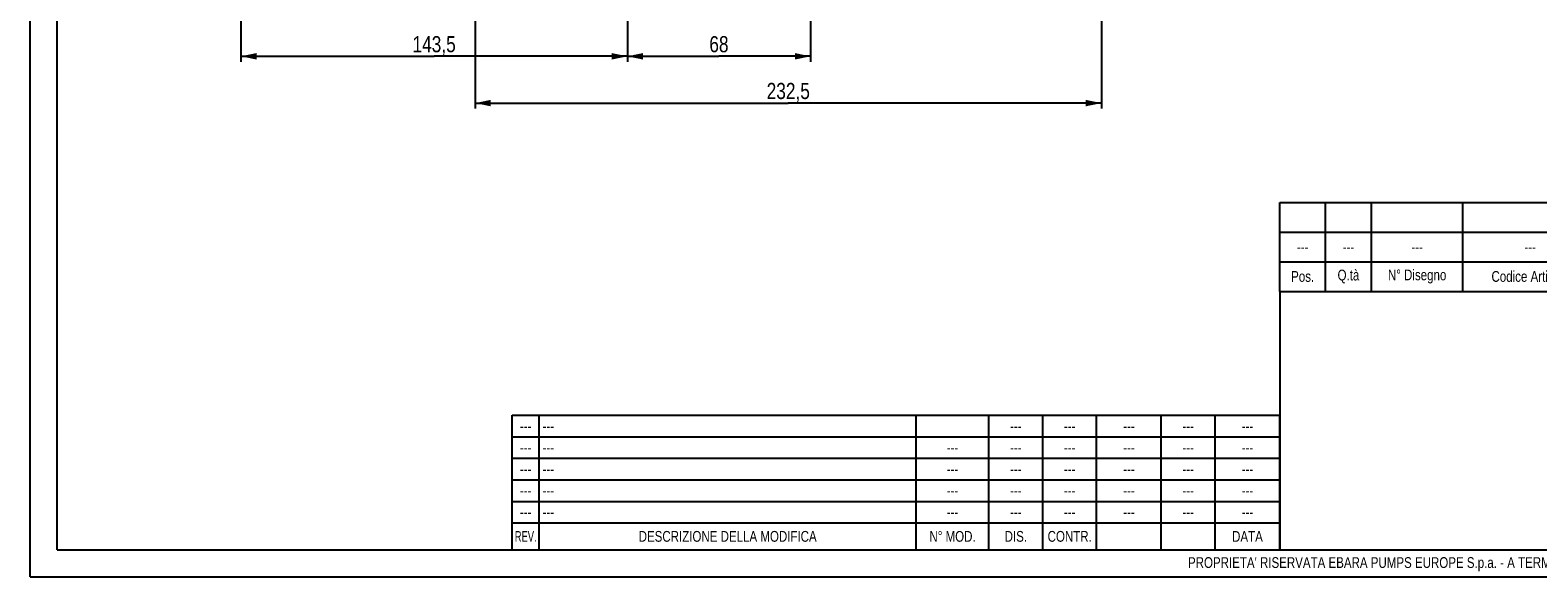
# Model space of a CAD drawing. Header units: millimetres. Extents: x 0 to 841, y 0 to 594.
# Tile 1 of 11: x 0 to 560, y 0 to 203. Entities that reach past the tile are written whole.
import ezdxf

# ---------------------------------------------------------------- set-up
doc = ezdxf.new("R2010")
doc.units = ezdxf.units.MM
doc.header["$LTSCALE"] = 46.2
doc.layers.get('0').update_dxf_attribs({"linetype": 'CONTINUOUS'})
doc.layers.add('QUOTE', color=7, linetype='CONTINUOUS')
doc.styles.get("Standard").update_dxf_attribs({"font": 'txt', "width": 0.8})
doc.styles.add('TEXTSTYLE_2', font='txt', dxfattribs={"width": 0.65})
doc.dimstyles.new('DIMSTYLE_1', dxfattribs={"dimtxt": 6, "dimasz": 5.8, "dimexe": 1, "dimexo": 2, "dimgap": 0.75, "dimtad": 1, "dimdec": 3, "dimtxsty": 'Standard', "dimblk": '_FILLED', "dimblk1": '_FILLED', "dimblk2": '_FILLED', "dimcen": 0.09, "dimadec": 3, "dimazin": 2, "dimtp": 0.5, "dimtm": 0.5, "dimtfac": 1, "dimtdec": 3, "dimtofl": 0, "dimtmove": 0, "dimatfit": 3, "dimldrblk": '_FILLED', "dimfxl": 0, "dimtolj": 1, "dimarcsym": 0})
doc.dimstyles.new('DIMSTYLE_3', dxfattribs={"dimtxt": 6, "dimasz": 5.8, "dimexe": 1, "dimexo": 2, "dimgap": 0.75, "dimtad": 1, "dimdec": 3, "dimtxsty": 'Standard', "dimblk": '_FILLED', "dimblk1": '_FILLED', "dimblk2": '_FILLED', "dimcen": 0.09, "dimadec": 3, "dimazin": 2, "dimtp": 0.3, "dimtm": 0.3, "dimtfac": 1, "dimtdec": 3, "dimtofl": 0, "dimtmove": 0, "dimatfit": 3, "dimldrblk": '_FILLED', "dimfxl": 0, "dimtolj": 1, "dimarcsym": 0})

# ---------------------------------------------------------------- blocks, each defined once
blk = doc.blocks.new('_FILLED')
at = {"color": 0, "linetype": 'ByBlock'}
blk.add_solid([(0, 0), (-1, 0.207), (-1, -0.207)], dxfattribs=at)
blk = doc.blocks.new('*D10')
at = {"layer": 'QUOTE', "color": 2, "linetype": 'Continuous'}
for p, q in [((78.25, 331.09), (78.25, 191.26)), ((221.75, 238.59), (221.75, 191.26)), ((78.25, 193.26), (150, 193.26)), ((221.75, 193.26), (150, 193.26))]:
    blk.add_line(p, q, dxfattribs=at)
at = {"layer": 'QUOTE', "color": 2, "linetype": 'Continuous', "xscale": 5.8, "yscale": 5.8, "zscale": 5.8, "rotation": 180}
blk.add_blockref('_FILLED', (78.25, 193.26), dxfattribs=at)
at = {"layer": 'QUOTE', "color": 2, "linetype": 'Continuous', "xscale": 5.8, "yscale": 5.8, "zscale": 5.8}
blk.add_blockref('_FILLED', (221.75, 193.26), dxfattribs=at)
at = {"layer": 'QUOTE', "color": 2, "linetype": 'Continuous', "insert": (150, 200.76), "char_height": 6, "width": 26.25, "attachment_point": 2, "line_spacing_factor": 0.9}
blk.add_mtext('143,5', dxfattribs=at)
blk = doc.blocks.new('*D11')
at = {"layer": 'QUOTE', "color": 2, "linetype": 'Continuous'}
for p, q in [((221.75, 238.59), (221.75, 191.26)), ((289.75, 238.59), (289.75, 191.26)), ((221.75, 193.26), (255.75, 193.26)), ((289.75, 193.26), (255.75, 193.26))]:
    blk.add_line(p, q, dxfattribs=at)
at = {"layer": 'QUOTE', "color": 2, "linetype": 'Continuous', "xscale": 5.8, "yscale": 5.8, "zscale": 5.8, "rotation": 180}
blk.add_blockref('_FILLED', (221.75, 193.26), dxfattribs=at)
at = {"layer": 'QUOTE', "color": 2, "linetype": 'Continuous', "xscale": 5.8, "yscale": 5.8, "zscale": 5.8}
blk.add_blockref('_FILLED', (289.75, 193.26), dxfattribs=at)
at = {"layer": 'QUOTE', "color": 2, "linetype": 'Continuous', "insert": (255.75, 200.76), "char_height": 6, "width": 13.2, "attachment_point": 2, "line_spacing_factor": 0.9}
blk.add_mtext('68', dxfattribs=at)
blk = doc.blocks.new('*D12')
at = {"layer": 'QUOTE', "color": 2, "linetype": 'Continuous'}
for p, q in [((165.25, 249.48), (165.25, 173.89)), ((397.75, 233.59), (397.75, 173.89)), ((165.25, 175.89), (281.5, 175.89)), ((397.75, 175.89), (281.5, 175.89))]:
    blk.add_line(p, q, dxfattribs=at)
at = {"layer": 'QUOTE', "color": 2, "linetype": 'Continuous', "xscale": 5.8, "yscale": 5.8, "zscale": 5.8, "rotation": 180}
blk.add_blockref('_FILLED', (165.25, 175.89), dxfattribs=at)
at = {"layer": 'QUOTE', "color": 2, "linetype": 'Continuous', "xscale": 5.8, "yscale": 5.8, "zscale": 5.8}
blk.add_blockref('_FILLED', (397.75, 175.89), dxfattribs=at)
at = {"layer": 'QUOTE', "color": 2, "linetype": 'Continuous', "insert": (281.5, 183.39), "char_height": 6, "width": 29.25, "attachment_point": 2, "line_spacing_factor": 0.9}
blk.add_mtext('232,5', dxfattribs=at)
blk = doc.blocks.new('*T24')
at = {"color": 0, "linetype": 'ByBlock', "lineweight": -2}
for p, q in [((0, 50), (285, 50)), ((0, 0), (0, 50)), ((10, 0), (10, 50)), ((150, 0), (150, 50)), ((177, 0), (177, 50)), ((197, 0), (197, 50)), ((217, 0), (217, 50)), ((241, 0), (241, 50)), ((261, 0), (261, 50)), ((285, 0), (285, 50)), ((0, 42), (285, 42)), ((0, 34), (285, 34)), ((0, 26), (285, 26)), ((0, 18), (285, 18)), ((0, 10), (285, 10)), ((0, 0), (285, 0))]:
    blk.add_line(p, q, dxfattribs=at)
at = {"color": 0, "linetype": 'Continuous', "char_height": 4, "line_spacing_factor": 0.9}
for s, insert, width, attachment_point in [('---', (5, 46), 9.88, 5), (' ---', (10.06, 46), 139.88, 4), ('---', (187, 46), 19.88, 5), ('---', (207, 46), 19.88, 5), ('---', (229, 46), 23.88, 5), ('---', (251, 46), 19.88, 5), ('---', (5, 38), 9.88, 5), (' ---', (10.06, 38), 139.88, 4), ('---', (163.5, 38), 26.88, 5), ('---', (187, 38), 19.88, 5), ('---', (207, 38), 19.88, 5), ('---', (229, 38), 23.88, 5), ('---', (251, 38), 19.88, 5), ('---', (273, 38), 23.88, 5), ('---', (5, 30), 9.88, 5), (' ---', (10.06, 30), 139.88, 4), ('---', (163.5, 30), 26.88, 5), ('---', (187, 30), 19.88, 5), ('---', (207, 30), 19.88, 5), ('---', (229, 30), 23.88, 5), ('---', (251, 30), 19.88, 5), ('---', (273, 30), 23.88, 5), ('---', (5, 22), 9.88, 5), (' ---', (10.06, 22), 139.88, 4), ('---', (163.5, 22), 26.88, 5), ('---', (187, 22), 19.88, 5), ('---', (207, 22), 19.88, 5), ('---', (229, 22), 23.88, 5), ('---', (251, 22), 19.88, 5), ('---', (273, 22), 23.88, 5), ('---', (5, 14), 9.88, 5), (' ---', (10.06, 14), 139.88, 4), ('---', (163.5, 14), 26.88, 5), ('---', (187, 14), 19.88, 5), ('---', (207, 14), 19.88, 5), ('---', (229, 14), 23.88, 5), ('---', (251, 14), 19.88, 5), ('---', (273, 14), 23.88, 5), ('DESCRIZIONE DELLA MODIFICA', (80, 5), 139.88, 5), ('N° MOD.', (163.5, 5), 26.88, 5), ('DIS.', (187, 5), 19.88, 5), ('CONTR.', (207, 5), 19.88, 5), ('DATA', (273, 5), 23.88, 5)]:
    blk.add_mtext(s, dxfattribs=dict(at, insert=insert, width=width, attachment_point=attachment_point))
at = {"color": 0, "linetype": 'Continuous', "insert": (273, 46), "char_height": 4, "width": 23.88, "attachment_point": 5}
blk.add_mtext('---', dxfattribs=at)
at = {"color": 0, "linetype": 'Continuous', "insert": (5, 5), "char_height": 4, "width": 9.88, "attachment_point": 5, "line_spacing_factor": 0.9, "style": 'TEXTSTYLE_2'}
blk.add_mtext('REV.', dxfattribs=at)
blk = doc.blocks.new('*T25')
at = {"color": 0, "linetype": 'ByBlock', "lineweight": -2}
for p, q in [((0, 33), (366, 33)), ((0, 0), (0, 33)), ((17, 0), (17, 33)), ((34, 0), (34, 33)), ((68, 0), (68, 33)), ((118, 0), (118, 33)), ((238, 0), (238, 33)), ((312, 0), (312, 33)), ((326, 0), (326, 33)), ((346, 0), (346, 33)), ((366, 0), (366, 33)), ((0, 22), (366, 22)), ((0, 11), (366, 11)), ((0, 0), (366, 0))]:
    blk.add_line(p, q, dxfattribs=at)
at = {"color": 0, "linetype": 'Continuous', "char_height": 4, "attachment_point": 5, "line_spacing_factor": 0.9}
for s, insert, width in [('kg', (319, 16.5), 13.88), ('---', (8.5, 16.5), 16.88), ('---', (25.5, 16.5), 16.88), ('---', (51, 16.5), 33.88), ('---', (93, 16.5), 49.88), ('---', (178, 16.5), 119.88), ('--- ', (275, 16.5), 73.88), ('Q.tà\\PGrezzo', (336, 5.5), 19.88), ('Q.tà\\PFinito', (356, 5.5), 19.88), ('Pos.', (8.5, 5.5), 16.88), ('Q.tà', (25.5, 5.5), 16.88), ('N° Disegno', (51, 5.5), 33.88), ('Codice Articolo', (93, 5.5), 49.88), ('Denominazione', (178, 5.5), 119.88), ('Materiale', (275, 5.5), 73.88), ('U.M.', (319, 5.5), 13.88)]:
    blk.add_mtext(s, dxfattribs=dict(at, insert=insert, width=width))
at = {"color": 0, "linetype": 'Continuous', "insert": (356, 16.5), "char_height": 4, "width": 19.88, "attachment_point": 5}
blk.add_mtext('0', dxfattribs=at)

msp = doc.modelspace()

# ---------------------------------------------------------------- linework, layer by layer
at = {"color": 7, "linetype": 'Continuous'}
for p, q in [((0, 0), (0, 594)), ((10, 10), (10, 584)), ((464, 106), (464, 10)), ((10, 10), (830, 10)), ((0, 0), (840, 0))]:
    msp.add_line(p, q, dxfattribs=at)

# ---------------------------------------------------------------- block references
for name, p in [('*T25', (464, 106)), ('*T24', (179, 10))]:
    msp.add_blockref(name, p)

# ---------------------------------------------------------------- texts
at = {"color": 2, "linetype": 'Continuous', "insert": (429.9178, 7.3044), "char_height": 4, "width": 601.1, "attachment_point": 1, "line_spacing_factor": 0.9}
msp.add_mtext("PROPRIETA' RISERVATA EBARA PUMPS EUROPE S.p.a. - A TERMINI DI LEGGE E' VIETATO RIPRODURRE O COMUNICARE A TERZI IL CONTENUTO DI QUESTO DISEGNO", dxfattribs=at)

# ---------------------------------------------------------------- dimensions: what is measured, and where the dimension line sits
at = {"layer": 'QUOTE', "color": 2, "linetype": 'Continuous'}
dim = msp.add_linear_dim(base=(78.2542, 193.2617), p1=(221.7542, 240.5916), p2=(78.2542, 333.0916), angle=180, dimstyle='DIMSTYLE_1', dxfattribs=at)
dim.commit()
dim.dimension.update_dxf_attribs({"geometry": '*D10', "text_midpoint": (149.6042, 193.2617), "dimtype": 160})
for base, p1, p2, dimstyle, picture, middle in [((397.7542, 175.8919), (165.2542, 251.4762), (397.7542, 235.5916), 'DIMSTYLE_1', '*D12', (281.1042, 175.8919)), ((289.7542, 193.2617), (221.7542, 240.5916), (289.7542, 240.5916), 'DIMSTYLE_3', '*D11', (255.3542, 193.2617))]:
    dim = msp.add_linear_dim(base=base, p1=p1, p2=p2, dimstyle=dimstyle, dxfattribs=at)
    dim.commit()
    dim.dimension.update_dxf_attribs({"geometry": picture, "text_midpoint": middle, "dimtype": 160})

doc.saveas('drawing.dxf')
